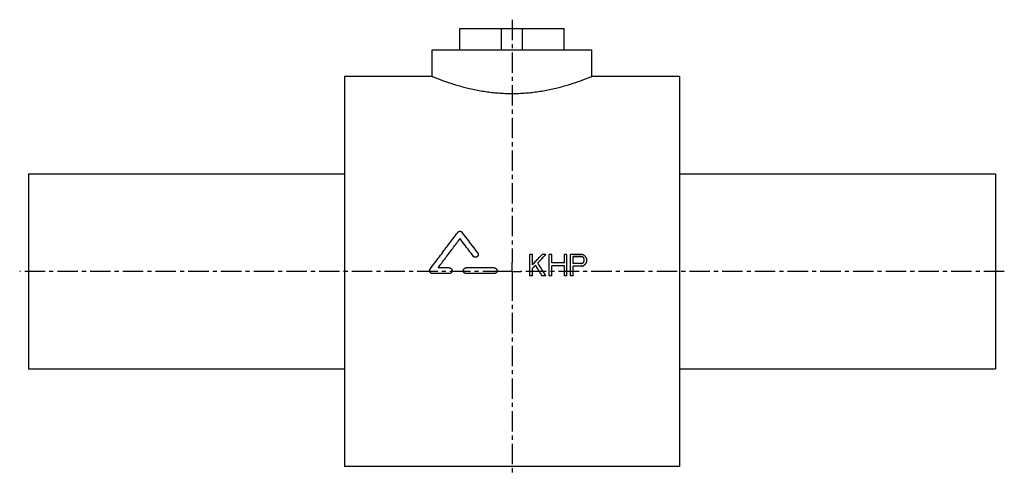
# Model space of a CAD drawing. Header units: millimetres. Extents: x 1 to 556, y 116 to 373.
import ezdxf

# ---------------------------------------------------------------- set-up
doc = ezdxf.new("R2010")
doc.units = ezdxf.units.MM
doc.header["$LTSCALE"] = 30.734
doc.linetypes.add('CENTER', pattern=[0.6, 0.375, -0.075, 0.075, -0.075])
doc.layers.get('0').update_dxf_attribs({"linetype": 'CONTINUOUS'})
doc.layers.add('DEFAULT_1', color=7, linetype='CENTER')

msp = doc.modelspace()

# ---------------------------------------------------------------- linework, layer by layer
at = {"color": 7, "linetype": 'CONTINUOUS'}
for p, q in [((249.55, 356.44), (249.55, 368.44)), ((249.55, 368.44), (308.26, 368.44)), ((272.91, 356.44), (272.91, 368.44)), ((284.91, 356.44), (284.91, 368.44)), ((308.26, 356.44), (308.26, 368.44)), ((233.91, 341.44), (233.91, 356.44)), ((233.91, 356.44), (323.91, 356.44)), ((323.91, 341.44), (323.91, 356.44)), ((184.41, 341.44), (184.41, 121.44)), ((233.91, 341.44), (184.41, 341.44)), ((373.41, 341.44), (323.91, 341.44)), ((373.41, 341.44), (373.41, 121.44)), ((6.41, 286.44), (6.41, 176.44)), ((6.41, 286.44), (184.41, 286.44)), ((373.41, 286.44), (551.41, 286.44)), ((551.41, 286.44), (551.41, 176.44)), ((249.62, 249.91), (249.62, 249.94)), ((257.04, 240.08), (257.04, 240.11)), ((290.41, 241.05), (288.91, 241.05)), ((288.91, 229.04), (288.91, 241.05)), ((290.41, 235.19), (290.41, 241.05)), ((297.91, 241.05), (295.91, 241.05)), ((297.91, 241.03), (297.91, 241.05)), ((301.41, 241.05), (299.91, 241.05)), ((299.91, 229.04), (299.91, 241.05)), ((301.41, 236.21), (301.41, 241.05)), ((309.91, 241.05), (308.41, 241.05)), ((308.41, 236.21), (308.41, 241.05)), ((309.91, 229.04), (309.91, 241.05)), ((317.91, 241.05), (311.91, 241.05)), ((311.91, 229.04), (311.91, 241.05)), ((318.16, 239.78), (313.41, 239.78)), ((313.41, 235.96), (313.41, 239.78)), ((318.16, 239.76), (313.41, 239.76)), ((318.16, 239.76), (318.16, 239.78)), ((318.91, 239.5), (318.91, 239.53)), ((243.55, 233.41), (237.21, 233.41)), ((268.91, 233.41), (253.06, 233.41)), ((290.41, 229.04), (290.41, 233.14)), ((292.16, 234.91), (292.16, 234.94)), ((308.41, 236.21), (301.41, 236.21)), ((308.41, 234.68), (301.41, 234.68)), ((301.41, 229.04), (301.41, 234.68)), ((308.41, 234.65), (301.41, 234.65)), ((308.41, 229.04), (308.41, 234.68)), ((318.16, 235.96), (313.41, 235.96)), ((317.91, 234.42), (313.41, 234.42)), ((313.41, 229.04), (313.41, 234.42)), ((317.91, 234.4), (313.41, 234.4)), ((317.91, 234.4), (317.91, 234.42)), ((319.16, 234.65), (319.16, 234.68)), ((319.66, 237.49), (319.66, 238.25)), ((320.16, 235.42), (320.16, 235.45)), ((320.91, 236.44), (320.91, 236.47)), ((321.16, 237.23), (321.16, 238.25)), ((234.04, 230.2), (234.04, 230.23)), ((243.55, 230.23), (234.04, 230.23)), ((243.55, 230.2), (234.04, 230.2)), ((243.55, 230.2), (243.55, 230.23)), ((253.06, 230.2), (253.06, 230.23)), ((268.91, 230.23), (253.06, 230.23)), ((268.91, 230.2), (253.06, 230.2)), ((268.91, 230.2), (268.91, 230.23)), ((290.41, 229.04), (288.91, 229.04)), ((290.41, 229.02), (288.91, 229.02)), ((297.91, 229.04), (295.91, 229.04)), ((295.91, 229.02), (295.91, 229.04)), ((297.91, 229.02), (295.91, 229.02)), ((297.91, 229.02), (297.91, 229.04)), ((301.41, 229.04), (299.91, 229.04)), ((301.41, 229.02), (299.91, 229.02)), ((309.91, 229.04), (308.41, 229.04)), ((309.91, 229.02), (308.41, 229.02)), ((313.41, 229.04), (311.91, 229.04)), ((313.41, 229.02), (311.91, 229.02)), ((6.41, 176.44), (184.41, 176.44)), ((373.41, 176.44), (551.41, 176.44)), ((373.41, 121.44), (184.41, 121.44))]:
    msp.add_line(p, q, dxfattribs=at)
for points, knots in [([(233.91, 341.44), (233.96, 341.42), (234.18, 341.33), (234.66, 341.13), (235.48, 340.81), (236.62, 340.36), (238.09, 339.79), (239.9, 339.12), (242.02, 338.37), (244.46, 337.55), (247.19, 336.69), (250.18, 335.83), (253.4, 334.99), (256.78, 334.21), (260.31, 333.5), (263.93, 332.9), (267.63, 332.42), (271.37, 332.07), (275.13, 331.86), (278.91, 331.79), (282.68, 331.86), (286.45, 332.07), (290.19, 332.42), (293.88, 332.9), (297.51, 333.5), (301.03, 334.21), (304.42, 334.99), (307.63, 335.83), (310.62, 336.69), (313.35, 337.55), (315.79, 338.37), (317.92, 339.12), (319.72, 339.79), (321.2, 340.36), (322.34, 340.81), (323.15, 341.13), (323.64, 341.33), (323.86, 341.42), (323.91, 341.44)], [0, 0, 0, 0, 0.001884, 0.007552, 0.017002, 0.030265, 0.047304, 0.06812, 0.092538, 0.120408, 0.151446, 0.185213, 0.221202, 0.258935, 0.297876, 0.337587, 0.377925, 0.418502, 0.459245, 0.500004, 0.540759, 0.581503, 0.62208, 0.662418, 0.702131, 0.741071, 0.778803, 0.814791, 0.848558, 0.879595, 0.907466, 0.931883, 0.952699, 0.969737, 0.982999, 0.992448, 0.998116, 1, 1, 1, 1]), ([(232.77, 232.77), (234.5, 235.09), (237.96, 239.72), (243.15, 246.62), (246.62, 251.21), (248.35, 253.49)], [0, 0, 0, 0, 0.334782, 0.668753, 1, 1, 1, 1]), ([(237.21, 233.41), (238.58, 235.25), (241.34, 238.94), (245.48, 244.45), (248.24, 248.11), (249.62, 249.94)], [0, 0, 0, 0, 0.334211, 0.667949, 1, 1, 1, 1]), ([(237.22, 233.4), (238.59, 235.24), (241.34, 238.92), (245.48, 244.42), (248.24, 248.09), (249.62, 249.91)], [0, 0, 0, 0, 0.333536, 0.667616, 1, 1, 1, 1]), ([(248.35, 253.49), (248.41, 253.57), (248.56, 253.73), (248.83, 253.92), (249.13, 254.05), (249.45, 254.12), (249.78, 254.12), (250.1, 254.05), (250.4, 253.92), (250.67, 253.73), (250.82, 253.57), (250.89, 253.49)], [0, 0, 0, 0, 0.111021, 0.222004, 0.333281, 0.444303, 0.555676, 0.666708, 0.778006, 0.888982, 1, 1, 1, 1]), ([(257.04, 240.11), (256.22, 241.2), (254.57, 243.39), (252.09, 246.67), (250.44, 248.85), (249.62, 249.94)], [0, 0, 0, 0, 0.334346, 0.667823, 1, 1, 1, 1]), ([(257.04, 240.08), (256.22, 241.18), (254.57, 243.37), (252.09, 246.64), (250.44, 248.82), (249.62, 249.91)], [0, 0, 0, 0, 0.33435, 0.667828, 1, 1, 1, 1]), ([(259.58, 242), (258.61, 243.29), (256.68, 245.85), (253.78, 249.68), (251.85, 252.22), (250.89, 253.49)], [0, 0, 0, 0, 0.334933, 0.668463, 1, 1, 1, 1]), ([(259.9, 241.05), (259.9, 240.98), (259.88, 240.8), (259.82, 240.53), (259.69, 240.24), (259.5, 239.99), (259.27, 239.78), (259, 239.62), (258.71, 239.51), (258.4, 239.47), (258.09, 239.48), (257.78, 239.55), (257.5, 239.69), (257.25, 239.87), (257.11, 240.02), (257.04, 240.11)], [0, 0, 0, 0, 0.056873, 0.135021, 0.213737, 0.292114, 0.370781, 0.449498, 0.527999, 0.606922, 0.685327, 0.764277, 0.842688, 0.921476, 1, 1, 1, 1]), ([(259.9, 241.01), (259.9, 240.94), (259.88, 240.77), (259.82, 240.5), (259.69, 240.22), (259.5, 239.97), (259.27, 239.76), (259, 239.59), (258.71, 239.49), (258.4, 239.44), (258.09, 239.45), (257.78, 239.53), (257.5, 239.66), (257.25, 239.84), (257.11, 240), (257.04, 240.08)], [0, 0, 0, 0, 0.052732, 0.131222, 0.210285, 0.289004, 0.368019, 0.447081, 0.525928, 0.605198, 0.683947, 0.763243, 0.841997, 0.921131, 1, 1, 1, 1]), ([(259.58, 242), (259.64, 241.92), (259.75, 241.74), (259.86, 241.45), (259.89, 241.22), (259.9, 241.08), (259.9, 241.05)], [0, 0, 0, 0, 0.305156, 0.611008, 0.915167, 1, 1, 1, 1]), ([(290.41, 235.19), (291.02, 235.84), (292.24, 237.15), (294.07, 239.1), (295.3, 240.4), (295.91, 241.05)], [0, 0, 0, 0, 0.333331, 0.66672, 1, 1, 1, 1]), ([(293.41, 236.21), (293.91, 236.75), (294.91, 237.83), (296.41, 239.44), (297.41, 240.52), (297.91, 241.05)], [0, 0, 0, 0, 0.333374, 0.666745, 1, 1, 1, 1]), ([(293.42, 236.2), (293.92, 236.73), (294.91, 237.81), (296.41, 239.42), (297.41, 240.49), (297.91, 241.03)], [0, 0, 0, 0, 0.331433, 0.665775, 1, 1, 1, 1]), ([(319.16, 240.8), (319.02, 240.83), (318.74, 240.88), (318.33, 240.97), (318.05, 241.03), (317.91, 241.05)], [0, 0, 0, 0, 0.333334, 0.666667, 1, 1, 1, 1]), ([(318.91, 239.53), (318.83, 239.56), (318.66, 239.61), (318.41, 239.7), (318.24, 239.75), (318.16, 239.78)], [0, 0, 0, 0, 0.333331, 0.666664, 1, 1, 1, 1]), ([(318.91, 239.5), (318.83, 239.53), (318.66, 239.59), (318.41, 239.67), (318.24, 239.73), (318.16, 239.76)], [0, 0, 0, 0, 0.333331, 0.666664, 1, 1, 1, 1]), ([(319.41, 239.02), (319.35, 239.07), (319.24, 239.19), (319.08, 239.36), (318.96, 239.47), (318.91, 239.53)], [0, 0, 0, 0, 0.333343, 0.666676, 1, 1, 1, 1]), ([(319.41, 238.99), (319.35, 239.05), (319.24, 239.16), (319.08, 239.33), (318.96, 239.44), (318.91, 239.5)], [0, 0, 0, 0, 0.333343, 0.666676, 1, 1, 1, 1]), ([(320.16, 240.04), (320.05, 240.12), (319.83, 240.29), (319.49, 240.55), (319.27, 240.72), (319.16, 240.8)], [0, 0, 0, 0, 0.33335, 0.666684, 1, 1, 1, 1]), ([(319.66, 238.25), (319.63, 238.34), (319.58, 238.51), (319.49, 238.76), (319.44, 238.93), (319.41, 239.02)], [0, 0, 0, 0, 0.333375, 0.666709, 1, 1, 1, 1]), ([(320.91, 239.02), (320.83, 239.13), (320.66, 239.36), (320.41, 239.7), (320.24, 239.92), (320.16, 240.04)], [0, 0, 0, 0, 0.33337, 0.666705, 1, 1, 1, 1]), ([(321.16, 238.25), (321.13, 238.34), (321.08, 238.51), (320.99, 238.76), (320.94, 238.93), (320.91, 239.02)], [0, 0, 0, 0, 0.333375, 0.666709, 1, 1, 1, 1]), ([(243.55, 233.41), (243.65, 233.41), (243.86, 233.39), (244.16, 233.3), (244.44, 233.15), (244.68, 232.95), (244.88, 232.71), (245.02, 232.43), (245.11, 232.13), (245.14, 231.92), (245.14, 231.82)], [0, 0, 0, 0, 0.124591, 0.249571, 0.373972, 0.499295, 0.623877, 0.749444, 0.874511, 1, 1, 1, 1]), ([(251.47, 231.82), (251.47, 231.92), (251.5, 232.13), (251.59, 232.43), (251.73, 232.71), (251.93, 232.95), (252.17, 233.15), (252.45, 233.3), (252.75, 233.39), (252.96, 233.41), (253.06, 233.41)], [0, 0, 0, 0, 0.125517, 0.250572, 0.37614, 0.50072, 0.626039, 0.750443, 0.875412, 1, 1, 1, 1]), ([(268.91, 233.41), (269.01, 233.41), (269.22, 233.39), (269.52, 233.3), (269.79, 233.15), (270.04, 232.95), (270.23, 232.71), (270.38, 232.43), (270.47, 232.13), (270.49, 231.92), (270.49, 231.82)], [0, 0, 0, 0, 0.124591, 0.249571, 0.373972, 0.499295, 0.623877, 0.749444, 0.874511, 1, 1, 1, 1]), ([(290.41, 233.14), (290.6, 233.34), (290.99, 233.74), (291.58, 234.34), (291.96, 234.74), (292.16, 234.94)], [0, 0, 0, 0, 0.333226, 0.666565, 1, 1, 1, 1]), ([(290.42, 233.13), (290.61, 233.33), (291, 233.72), (291.58, 234.31), (291.96, 234.71), (292.16, 234.91)], [0, 0, 0, 0, 0.328193, 0.664047, 1, 1, 1, 1]), ([(295.91, 229.04), (295.49, 229.7), (294.66, 231.01), (293.41, 232.97), (292.58, 234.28), (292.16, 234.94)], [0, 0, 0, 0, 0.333013, 0.666394, 1, 1, 1, 1]), ([(295.91, 229.02), (295.49, 229.67), (294.66, 230.98), (293.41, 232.94), (292.58, 234.25), (292.16, 234.91)], [0, 0, 0, 0, 0.33301, 0.666391, 1, 1, 1, 1]), ([(297.91, 229.04), (297.41, 229.84), (296.41, 231.43), (294.91, 233.82), (293.91, 235.42), (293.41, 236.21)], [0, 0, 0, 0, 0.333002, 0.666406, 1, 1, 1, 1]), ([(317.91, 234.42), (318.05, 234.45), (318.33, 234.51), (318.74, 234.59), (319.02, 234.65), (319.16, 234.68)], [0, 0, 0, 0, 0.333312, 0.666645, 1, 1, 1, 1]), ([(317.91, 234.4), (318.05, 234.43), (318.33, 234.48), (318.74, 234.57), (319.02, 234.62), (319.16, 234.65)], [0, 0, 0, 0, 0.333312, 0.666645, 1, 1, 1, 1]), ([(318.16, 235.96), (318.24, 235.99), (318.41, 236.04), (318.66, 236.13), (318.83, 236.18), (318.91, 236.21)], [0, 0, 0, 0, 0.333319, 0.666652, 1, 1, 1, 1]), ([(318.91, 236.21), (318.96, 236.27), (319.08, 236.38), (319.24, 236.55), (319.35, 236.67), (319.41, 236.72)], [0, 0, 0, 0, 0.333321, 0.666655, 1, 1, 1, 1]), ([(319.16, 234.68), (319.27, 234.76), (319.49, 234.94), (319.83, 235.19), (320.05, 235.36), (320.16, 235.45)], [0, 0, 0, 0, 0.333283, 0.666617, 1, 1, 1, 1]), ([(319.16, 234.65), (319.27, 234.74), (319.49, 234.91), (319.83, 235.16), (320.05, 235.33), (320.16, 235.42)], [0, 0, 0, 0, 0.333282, 0.666617, 1, 1, 1, 1]), ([(319.41, 236.72), (319.44, 236.81), (319.49, 236.98), (319.58, 237.23), (319.63, 237.4), (319.66, 237.49)], [0, 0, 0, 0, 0.333363, 0.666697, 1, 1, 1, 1]), ([(320.16, 235.45), (320.24, 235.56), (320.41, 235.79), (320.66, 236.13), (320.83, 236.35), (320.91, 236.47)], [0, 0, 0, 0, 0.333322, 0.666657, 1, 1, 1, 1]), ([(320.16, 235.42), (320.24, 235.53), (320.41, 235.76), (320.66, 236.1), (320.83, 236.33), (320.91, 236.44)], [0, 0, 0, 0, 0.333322, 0.666657, 1, 1, 1, 1]), ([(320.91, 236.47), (320.94, 236.55), (320.99, 236.72), (321.08, 236.98), (321.13, 237.15), (321.16, 237.23)], [0, 0, 0, 0, 0.333361, 0.666695, 1, 1, 1, 1]), ([(232.46, 231.82), (232.46, 231.84), (232.46, 231.96), (232.49, 232.2), (232.6, 232.5), (232.71, 232.68), (232.77, 232.77)], [0, 0, 0, 0, 0.059132, 0.372306, 0.686797, 1, 1, 1, 1]), ([(234.04, 230.23), (233.94, 230.23), (233.72, 230.25), (233.42, 230.34), (233.14, 230.5), (232.89, 230.71), (232.69, 230.96), (232.55, 231.25), (232.47, 231.54), (232.46, 231.73), (232.46, 231.82)], [0, 0, 0, 0, 0.127326, 0.255027, 0.382489, 0.510733, 0.638515, 0.767286, 0.895299, 1, 1, 1, 1]), ([(234.04, 230.2), (233.94, 230.2), (233.72, 230.22), (233.42, 230.32), (233.14, 230.47), (232.89, 230.68), (232.69, 230.93), (232.55, 231.22), (232.47, 231.51), (232.46, 231.7), (232.46, 231.79)], [0, 0, 0, 0, 0.127323, 0.255024, 0.382483, 0.510728, 0.638509, 0.767283, 0.895298, 1, 1, 1, 1]), ([(245.14, 231.82), (245.14, 231.71), (245.11, 231.5), (245.02, 231.2), (244.88, 230.93), (244.68, 230.68), (244.44, 230.49), (244.16, 230.34), (243.86, 230.25), (243.65, 230.23), (243.55, 230.23)], [0, 0, 0, 0, 0.125623, 0.2508, 0.376513, 0.501191, 0.626538, 0.750876, 0.875686, 1, 1, 1, 1]), ([(245.14, 231.79), (245.14, 231.69), (245.11, 231.48), (245.02, 231.18), (244.88, 230.9), (244.68, 230.66), (244.44, 230.46), (244.16, 230.31), (243.86, 230.22), (243.65, 230.2), (243.55, 230.2)], [0, 0, 0, 0, 0.125625, 0.250804, 0.376517, 0.501197, 0.626543, 0.750879, 0.875689, 1, 1, 1, 1]), ([(253.06, 230.23), (252.96, 230.23), (252.75, 230.25), (252.45, 230.34), (252.17, 230.49), (251.93, 230.68), (251.73, 230.93), (251.59, 231.2), (251.5, 231.5), (251.47, 231.71), (251.47, 231.82)], [0, 0, 0, 0, 0.124315, 0.24913, 0.373467, 0.498818, 0.623498, 0.749213, 0.874403, 1, 1, 1, 1]), ([(253.06, 230.2), (252.96, 230.2), (252.75, 230.22), (252.45, 230.31), (252.17, 230.46), (251.93, 230.66), (251.73, 230.9), (251.59, 231.18), (251.5, 231.48), (251.47, 231.69), (251.47, 231.79)], [0, 0, 0, 0, 0.124312, 0.249127, 0.373462, 0.498813, 0.623493, 0.749209, 0.874401, 1, 1, 1, 1]), ([(270.49, 231.82), (270.49, 231.71), (270.47, 231.5), (270.38, 231.2), (270.23, 230.93), (270.04, 230.68), (269.79, 230.49), (269.52, 230.34), (269.22, 230.25), (269.01, 230.23), (268.91, 230.23)], [0, 0, 0, 0, 0.125623, 0.2508, 0.376513, 0.501191, 0.626538, 0.750876, 0.875686, 1, 1, 1, 1]), ([(270.49, 231.79), (270.49, 231.69), (270.47, 231.48), (270.38, 231.18), (270.23, 230.9), (270.04, 230.66), (269.79, 230.46), (269.52, 230.31), (269.22, 230.22), (269.01, 230.2), (268.91, 230.2)], [0, 0, 0, 0, 0.125625, 0.250804, 0.376517, 0.501197, 0.626543, 0.750879, 0.875689, 1, 1, 1, 1])]:
    msp.add_open_spline(points, degree=3, knots=knots, dxfattribs=at)
at = {"layer": 'DEFAULT_1', "color": 2, "linetype": 'CENTER'}
for p, q in [((278.91, 373.44), (278.91, 236.44)), ((278.91, 231.44), (278.91, 236.44)), ((273.91, 231.44), (1.41, 231.44)), ((278.91, 231.44), (273.91, 231.44)), ((278.91, 231.44), (278.91, 226.44)), ((278.91, 231.44), (283.91, 231.44)), ((556.41, 231.44), (283.91, 231.44)), ((278.91, 226.44), (278.91, 116.44))]:
    msp.add_line(p, q, dxfattribs=at)

doc.saveas('drawing.dxf')
